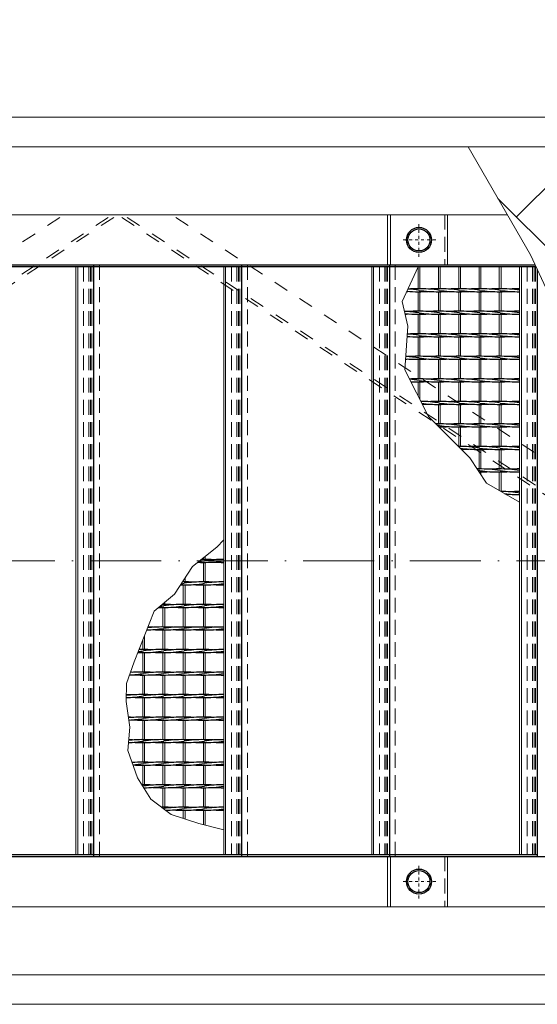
# Model space of a CAD drawing. Header units: millimetres. Extents: x -6178 to 46156, y -8419 to 8560.
# Tile 23 of 256: x -496 to 379, y -2755 to -1091. Entities that reach past the tile are written whole.
import ezdxf

# ---------------------------------------------------------------- set-up
doc = ezdxf.new("R2010")
doc.units = ezdxf.units.MM
for name, pattern in [('ACAD_ISO02W100', [15, 12, -3]), ('ACAD_ISO10W100', [18, 12, -3, 0, -3]), ('DASHDOT', [1, 0.5, -0.25, 0, -0.25]), ('HIDDEN', [0.375, 0.25, -0.125]), ('JIS_02_1.0', [2, 1, -1])]:
    doc.linetypes.add(name, pattern=pattern)
for name, color, linetype, lineweight in [('Aussteifung', 7, 'ACAD_ISO02W100', 15), ('Betonfundamente', 7, 'Continuous', 18), ('Geländer', 7, 'Continuous', 25), ('Pflaster-Gehweg', 7, 'Continuous', 15), ('Stufen&Podest', 7, 'Continuous', 9), ('Tragegurt', 7, 'Continuous', 20)]:
    doc.layers.add(name, color=color, linetype=linetype, lineweight=lineweight)
doc.layers.add('Beschriftung', color=7, linetype='Continuous')
doc.styles.add('LBB3.5M1000', font='isocp.shx', dxfattribs={"height": 3.5})

msp = doc.modelspace()

# ---------------------------------------------------------------- hatches: boundary and pattern name
at = {"layer": 'Pflaster-Gehweg'}
h = msp.add_hatch(dxfattribs=at)
h.set_pattern_fill('AR-HBONE', color=256, scale=1.25, style=0)
h.set_pattern_definition([(45, (-179620.36, 16356.67), (2e-14, 179.60512), [381, -127]), (135, (-179530.56, 16446.47), (2e-14, 179.60512), [381, -127])])
h.paths.add_polyline_path([(1388.6111, -1471.7442), (1326.17742, -1579.88251), (1256.83498, -1700.37847), (1178.93061, -1928.78937), (1040.52339, -1986.17134), (918.69256, -2053.27063), (849.48052, -2053.27063), (562.84992, -1949.71329), (496.7157, -1883.57907), (431.36977, -1745.11127), (397.76886, -1552.19291), (367.84898, -1488.19482), (262.31265, -1305.40053), (1393.65418, -1305.40053)], flags=0)

# ---------------------------------------------------------------- linework, layer by layer
at = {"linetype": 'ACAD_ISO10W100', "lineweight": 18, "ltscale": 10}
msp.add_line((7127.74035, -2005.40053), (-5297.4259, -2005.40053), dxfattribs=at)
at = {"layer": 'Aussteifung', "linetype": 'JIS_02_1.0', "lineweight": 18, "ltscale": 25}
for p, q in [((-2204.80694, -2590.40053), (-420.97274, -1420.40053)), ((-2122.75698, -2590.40053), (-338.92278, -1420.40053)), ((-2113.64031, -2590.40053), (-329.80612, -1420.40053)), ((1454.02644, -2590.40053), (-329.80775, -1420.40053)), ((1463.14311, -2590.40053), (-320.69109, -1420.40053)), ((1545.19306, -2590.40053), (-238.64113, -1420.40053))]:
    msp.add_line(p, q, dxfattribs=at)
at = {"layer": 'Aussteifung'}
for p, q in [((-420.97274, -1420.40053), (-238.64113, -1420.40053)), ((-244.11113, -1420.40053), (-415.50274, -1420.40053))]:
    msp.add_line(p, q, dxfattribs=at)
at = {"layer": 'Betonfundamente', "linetype": 'HIDDEN', "lineweight": 9, "ltscale": 100}
for p, q in [((-387.61948, -1508.40053), (-387.61948, -2502.40053)), ((-378.52696, -1508.40053), (-378.52696, -2502.40053)), ((-375.92888, -1508.40053), (-375.92888, -2502.40053)), ((-373.61948, -1508.40053), (-373.61948, -2502.40053)), ((-360.61948, -1505.40053), (-360.61948, -2505.40053)), ((-137.61948, -1508.40053), (-137.61948, -2502.40053)), ((-128.52696, -1508.40053), (-128.52696, -2502.40053)), ((-125.92888, -1508.40053), (-125.92888, -2502.40053)), ((-123.61948, -1508.40053), (-123.61948, -2502.40053)), ((-110.61948, -1505.40053), (-110.61948, -2505.40053)), ((112.38052, -1508.40053), (112.38052, -2502.40053)), ((121.47304, -1508.40053), (121.47304, -2502.40053)), ((124.07112, -1508.40053), (124.07112, -2502.40053)), ((126.38052, -1508.40053), (126.38052, -2502.40053)), ((139.38052, -1505.40053), (139.38052, -2505.40053)), ((362.38052, -1508.40053), (362.38052, -2502.40053)), ((371.47304, -1508.40053), (371.47304, -2502.40053)), ((374.07112, -1508.40053), (374.07112, -2502.40053)), ((376.38052, -1508.40053), (376.38052, -2502.40053))]:
    msp.add_line(p, q, dxfattribs=at)
at = {"layer": 'Geländer', "lineweight": 9}
for p, q in [((125.96909, -1420.40053), (125.96909, -1505.40053)), ((130.96665, -1420.40053), (130.96665, -1505.40053)), ((227.79439, -1420.40053), (227.79439, -1505.40053)), ((125.96909, -2505.40053), (125.96909, -2590.40053)), ((130.96665, -2505.40053), (130.96665, -2590.40053)), ((227.79439, -2505.40053), (227.79439, -2590.40053))]:
    msp.add_line(p, q, dxfattribs=at)
at = {"layer": 'Geländer', "linetype": 'HIDDEN', "lineweight": 9, "ltscale": 100}
for p, q in [((222.79682, -1420.40053), (222.79682, -1505.40053)), ((222.79682, -2505.40053), (222.79682, -2590.40053))]:
    msp.add_line(p, q, dxfattribs=at)
at = {"layer": 'Geländer', "linetype": 'DASHDOT', "lineweight": 9, "ltscale": 10}
for p, q in [((179.38052, -1491.55799), (179.38052, -1434.24307)), ((208.03798, -1462.90053), (150.72306, -1462.90053)), ((179.38052, -2576.55799), (179.38052, -2519.24307)), ((208.03798, -2547.90053), (150.72306, -2547.90053))]:
    msp.add_line(p, q, dxfattribs=at)
at = {"layer": 'Geländer'}
for centre, radius in [((179.38052, -1462.90053), 21.2), ((179.38052, -1462.90053), 18.6), ((179.38052, -2547.90053), 21.2), ((179.38052, -2547.90053), 18.6)]:
    msp.add_circle(centre, radius, dxfattribs=at)
at = {"layer": 'Pflaster-Gehweg'}
for p, q in [((2004.38052, -1255.40053), (-4546.19553, -1255.40053)), ((2004.38052, -1305.40053), (-4546.19553, -1305.40053)), ((2004.38052, -2705.40053), (-4546.19553, -2705.40053)), ((2004.38052, -2755.40053), (-4546.19553, -2755.40053))]:
    msp.add_line(p, q, dxfattribs=at)
at = {"layer": 'Pflaster-Gehweg', "lineweight": 9}
msp.add_lwpolyline([(1393.65418, -1305.40053), (1388.6111, -1471.7442), (1326.17742, -1579.88251), (1256.83498, -1700.37847), (1219.53989, -1809.72543), (1178.93061, -1928.78937), (1040.52339, -1986.17134), (918.69256, -2053.27063), (849.48052, -2053.27063), (677.51749, -1991.14176), (562.84992, -1949.71329), (496.7157, -1883.57907), (431.36977, -1745.11127), (397.76886, -1552.19291), (367.84898, -1488.19482), (262.31265, -1305.40053)], dxfattribs=at)
at = {"layer": 'Stufen&Podest', "lineweight": 30}
for p, q in [((375.89286, -1505.40053), (-4984.61948, -1505.40053)), ((-370.61948, -1508.40053), (-620.61948, -1508.40053)), ((-370.61948, -1505.40053), (-370.61948, -2505.40053)), ((-120.61948, -1508.40053), (-370.61948, -1508.40053)), ((-120.61948, -1505.40053), (-120.61948, -2505.40053)), ((129.38052, -1508.40053), (-120.61948, -1508.40053)), ((129.38052, -1505.40053), (129.38052, -2505.40053)), ((377.29539, -1508.40053), (129.38052, -1508.40053)), ((379.38052, -1512.86058), (379.38052, -2505.40053)), ((-2734.25391, -2505.40053), (6679.38052, -2505.40053)), ((-370.61948, -2502.40053), (-620.61948, -2502.40053)), ((-120.61948, -2502.40053), (-370.61948, -2502.40053)), ((129.38052, -2502.40053), (-120.61948, -2502.40053)), ((379.38052, -2502.40053), (129.38052, -2502.40053))]:
    msp.add_line(p, q, dxfattribs=at)
at = {"layer": 'Stufen&Podest', "lineweight": 20}
for p, q in [((-400.51948, -1508.40053), (-400.51948, -2502.40053)), ((-397.51948, -1508.40053), (-397.51948, -2502.40053)), ((-150.51948, -1508.40053), (-150.51948, -2502.40053)), ((-147.51948, -1508.40053), (-147.51948, -2502.40053)), ((99.48052, -1508.40053), (99.48052, -2502.40053)), ((102.48052, -1508.40053), (102.48052, -2502.40053)), ((212.28052, -1545.45417), (212.28052, -1508.40053)), ((215.28052, -1545.44245), (215.28052, -1508.40053)), ((246.58052, -1545.45417), (246.58052, -1508.40053)), ((249.58052, -1545.44245), (249.58052, -1508.40053)), ((280.88052, -1545.45417), (280.88052, -1508.40053)), ((283.88052, -1545.44245), (283.88052, -1508.40053)), ((315.18052, -1545.45417), (315.18052, -1508.40053)), ((318.18052, -1545.44245), (318.18052, -1508.40053)), ((349.48052, -1508.40053), (349.48052, -2502.40053)), ((352.48052, -1508.40053), (352.48052, -2502.40053)), ((212.28052, -1583.55417), (212.28052, -1550.45417)), ((215.28052, -1583.54245), (215.28052, -1550.46589)), ((246.58052, -1583.55417), (246.58052, -1550.45417)), ((249.58052, -1583.54245), (249.58052, -1550.46589)), ((280.88052, -1583.55417), (280.88052, -1550.45417)), ((283.88052, -1583.54245), (283.88052, -1550.46589)), ((315.18052, -1583.55417), (315.18052, -1550.45417)), ((318.18052, -1583.54245), (318.18052, -1550.46589)), ((212.28052, -1621.65417), (212.28052, -1588.55417)), ((215.28052, -1621.64245), (215.28052, -1588.56589)), ((246.58052, -1621.65417), (246.58052, -1588.55417)), ((249.58052, -1621.64245), (249.58052, -1588.56589)), ((280.88052, -1621.65417), (280.88052, -1588.55417)), ((283.88052, -1621.64245), (283.88052, -1588.56589)), ((315.18052, -1621.65417), (315.18052, -1588.55417)), ((318.18052, -1621.64245), (318.18052, -1588.56589)), ((212.28052, -1659.75417), (212.28052, -1626.65417)), ((215.28052, -1659.74245), (215.28052, -1626.66589)), ((246.58052, -1659.75417), (246.58052, -1626.65417)), ((249.58052, -1659.74245), (249.58052, -1626.66589)), ((280.88052, -1659.75417), (280.88052, -1626.65417)), ((283.88052, -1659.74245), (283.88052, -1626.66589)), ((315.18052, -1659.75417), (315.18052, -1626.65417)), ((318.18052, -1659.74245), (318.18052, -1626.66589)), ((212.28052, -1697.85417), (212.28052, -1664.75417)), ((215.28052, -1697.84245), (215.28052, -1664.76589)), ((246.58052, -1697.85417), (246.58052, -1664.75417)), ((249.58052, -1697.84245), (249.58052, -1664.76589)), ((280.88052, -1697.85417), (280.88052, -1664.75417)), ((283.88052, -1697.84245), (283.88052, -1664.76589)), ((315.18052, -1697.85417), (315.18052, -1664.75417)), ((318.18052, -1697.84245), (318.18052, -1664.76589)), ((212.28052, -1735.95417), (212.28052, -1702.85417)), ((215.28052, -1735.94245), (215.28052, -1702.86589)), ((246.58052, -1735.95417), (246.58052, -1702.85417)), ((249.58052, -1735.94245), (249.58052, -1702.86589)), ((280.88052, -1735.95417), (280.88052, -1702.85417)), ((283.88052, -1735.94245), (283.88052, -1702.86589)), ((315.18052, -1735.95417), (315.18052, -1702.85417)), ((318.18052, -1735.94245), (318.18052, -1702.86589)), ((212.28052, -1774.05417), (212.28052, -1740.95417)), ((215.28052, -1774.04245), (215.28052, -1740.96589)), ((246.58052, -1774.05417), (246.58052, -1740.95417)), ((249.58052, -1774.04245), (249.58052, -1740.96589)), ((280.88052, -1774.05417), (280.88052, -1740.95417)), ((283.88052, -1774.04245), (283.88052, -1740.96589)), ((315.18052, -1774.05417), (315.18052, -1740.95417)), ((318.18052, -1774.04245), (318.18052, -1740.96589)), ((215.28052, -1781.38445), (215.28052, -1779.06589)), ((246.58052, -1812.15417), (246.58052, -1779.05417)), ((249.58052, -1812.14245), (249.58052, -1779.06589)), ((280.88052, -1812.15417), (280.88052, -1779.05417)), ((283.88052, -1812.14245), (283.88052, -1779.06589)), ((315.18052, -1812.15417), (315.18052, -1779.05417)), ((318.18052, -1812.14245), (318.18052, -1779.06589)), ((280.88052, -1850.25417), (280.88052, -1817.15417)), ((283.88052, -1850.24245), (283.88052, -1817.16589)), ((315.18052, -1850.25417), (315.18052, -1817.15417)), ((318.18052, -1850.24245), (318.18052, -1817.16589)), ((283.88052, -1859.39842), (283.88052, -1855.26589)), ((315.18052, -1886.64315), (315.18052, -1855.25417)), ((318.18052, -1888.34245), (318.18052, -1855.26589)), ((-184.81948, -2000.27558), (-184.81948, -2003.14689)), ((-184.81948, -2008.14689), (-184.81948, -2041.24689)), ((-181.81948, -1997.91308), (-181.81948, -2003.13517)), ((-181.81948, -2008.15862), (-181.81948, -2041.23517)), ((-219.11948, -2038.93064), (-219.11948, -2041.24689)), ((-219.11948, -2046.24689), (-219.11948, -2079.34689)), ((-216.11948, -2034.34098), (-216.11948, -2041.23517)), ((-216.11948, -2046.25862), (-216.11948, -2079.33517)), ((-184.81948, -2046.24689), (-184.81948, -2079.34689)), ((-181.81948, -2046.25862), (-181.81948, -2079.33517)), ((-253.41948, -2077.99928), (-253.41948, -2079.34689)), ((-250.41948, -2075.49138), (-250.41948, -2079.33517)), ((-253.41948, -2084.34689), (-253.41948, -2117.44689)), ((-250.41948, -2084.35862), (-250.41948, -2117.43517)), ((-219.11948, -2084.34689), (-219.11948, -2117.44689)), ((-216.11948, -2084.35862), (-216.11948, -2117.43517)), ((-184.81948, -2084.34689), (-184.81948, -2117.44689)), ((-181.81948, -2084.35862), (-181.81948, -2117.43517)), ((-253.41948, -2122.44689), (-253.41948, -2155.54689)), ((-250.41948, -2122.45862), (-250.41948, -2155.53517)), ((-219.11948, -2122.44689), (-219.11948, -2155.54689)), ((-216.11948, -2122.45862), (-216.11948, -2155.53517)), ((-184.81948, -2122.44689), (-184.81948, -2155.54689)), ((-181.81948, -2122.45862), (-181.81948, -2155.53517)), ((-287.71948, -2139.27934), (-287.71948, -2155.54689)), ((-284.71948, -2131.67689), (-284.71948, -2155.53517)), ((-287.71948, -2160.54689), (-287.71948, -2193.64689)), ((-284.71948, -2160.55862), (-284.71948, -2193.63517)), ((-253.41948, -2160.54689), (-253.41948, -2193.64689)), ((-250.41948, -2160.55862), (-250.41948, -2193.63517)), ((-219.11948, -2160.54689), (-219.11948, -2193.64689)), ((-216.11948, -2160.55862), (-216.11948, -2193.63517)), ((-184.81948, -2160.54689), (-184.81948, -2193.64689)), ((-181.81948, -2160.55862), (-181.81948, -2193.63517)), ((-287.71948, -2198.64689), (-287.71948, -2231.74689)), ((-284.71948, -2198.65862), (-284.71948, -2231.73517)), ((-253.41948, -2198.64689), (-253.41948, -2231.74689)), ((-250.41948, -2198.65862), (-250.41948, -2231.73517)), ((-219.11948, -2198.64689), (-219.11948, -2231.74689)), ((-216.11948, -2198.65862), (-216.11948, -2231.73517)), ((-184.81948, -2198.64689), (-184.81948, -2231.74689)), ((-181.81948, -2198.65862), (-181.81948, -2231.73517)), ((-287.71948, -2236.74689), (-287.71948, -2269.84689)), ((-284.71948, -2236.75862), (-284.71948, -2269.83517)), ((-253.41948, -2236.74689), (-253.41948, -2269.84689)), ((-250.41948, -2236.75862), (-250.41948, -2269.83517)), ((-219.11948, -2236.74689), (-219.11948, -2269.84689)), ((-216.11948, -2236.75862), (-216.11948, -2269.83517)), ((-184.81948, -2236.74689), (-184.81948, -2269.84689)), ((-181.81948, -2236.75862), (-181.81948, -2269.83517)), ((-287.71948, -2274.84689), (-287.71948, -2307.94689)), ((-284.71948, -2274.85862), (-284.71948, -2307.93517)), ((-253.41948, -2274.84689), (-253.41948, -2307.94689)), ((-250.41948, -2274.85862), (-250.41948, -2307.93517)), ((-219.11948, -2274.84689), (-219.11948, -2307.94689)), ((-216.11948, -2274.85862), (-216.11948, -2307.93517)), ((-184.81948, -2274.84689), (-184.81948, -2307.94689)), ((-181.81948, -2274.85862), (-181.81948, -2307.93517)), ((-287.71948, -2312.94689), (-287.71948, -2346.04689)), ((-284.71948, -2312.95862), (-284.71948, -2346.03517)), ((-253.41948, -2312.94689), (-253.41948, -2346.04689)), ((-250.41948, -2312.95862), (-250.41948, -2346.03517)), ((-219.11948, -2312.94689), (-219.11948, -2346.04689)), ((-216.11948, -2312.95862), (-216.11948, -2346.03517)), ((-184.81948, -2312.94689), (-184.81948, -2346.04689)), ((-181.81948, -2312.95862), (-181.81948, -2346.03517)), ((-287.71948, -2351.04689), (-287.71948, -2384.14689)), ((-284.71948, -2351.05862), (-284.71948, -2384.13517)), ((-253.41948, -2351.04689), (-253.41948, -2384.14689)), ((-250.41948, -2351.05862), (-250.41948, -2384.13517)), ((-219.11948, -2351.04689), (-219.11948, -2384.14689)), ((-216.11948, -2351.05862), (-216.11948, -2384.13517)), ((-184.81948, -2351.04689), (-184.81948, -2384.14689)), ((-181.81948, -2351.05862), (-181.81948, -2384.13517)), ((-284.71948, -2389.15862), (-284.71948, -2390.89606)), ((-253.41948, -2389.14689), (-253.41948, -2422.24689)), ((-250.41948, -2389.15862), (-250.41948, -2422.23517)), ((-219.11948, -2389.14689), (-219.11948, -2422.24689)), ((-216.11948, -2389.15862), (-216.11948, -2422.23517)), ((-184.81948, -2389.14689), (-184.81948, -2422.24689)), ((-181.81948, -2389.15862), (-181.81948, -2422.23517)), ((-219.11948, -2427.24689), (-219.11948, -2441.15592)), ((-216.11948, -2427.25862), (-216.11948, -2442.15544)), ((-184.81948, -2427.24689), (-184.81948, -2451.88275)), ((-181.81948, -2427.25862), (-181.81948, -2452.62203))]:
    msp.add_line(p, q, dxfattribs=at)
at = {"layer": 'Stufen&Podest', "linetype": 'HIDDEN', "ltscale": 10}
for p, q in [((-370.61948, -1508.40053), (-387.61948, -1508.40053)), ((-120.61948, -1508.40053), (-137.61948, -1508.40053)), ((129.38052, -1508.40053), (112.38052, -1508.40053)), ((377.29539, -1508.40053), (362.38052, -1508.40053)), ((-370.61948, -2502.40053), (-387.61948, -2502.40053)), ((-120.61948, -2502.40053), (-137.61948, -2502.40053)), ((129.38052, -2502.40053), (112.38052, -2502.40053)), ((379.38052, -2502.40053), (362.38052, -2502.40053))]:
    msp.add_line(p, q, dxfattribs=at)
at = {"layer": 'Stufen&Podest'}
for p, q in [((177.98052, -1545.45417), (177.98052, -1508.40053)), ((180.98052, -1545.44245), (180.98052, -1508.40053)), ((177.98052, -1583.55417), (177.98052, -1550.45417)), ((180.98052, -1583.54245), (180.98052, -1550.46589)), ((177.98052, -1621.65417), (177.98052, -1588.55417)), ((180.98052, -1621.64245), (180.98052, -1588.56589)), ((177.98052, -1659.75417), (177.98052, -1626.65417)), ((180.98052, -1659.74245), (180.98052, -1626.66589)), ((177.98052, -1697.85417), (177.98052, -1664.75417)), ((180.98052, -1697.84245), (180.98052, -1664.76589)), ((177.98052, -1727.14265), (177.98052, -1702.85417)), ((180.98052, -1733.02664), (180.98052, -1702.86589))]:
    msp.add_line(p, q, dxfattribs=at)
for points in [[(177.98052, -1508.40053), (150.95962, -1566.89152), (160.59698, -1608.81604), (155.26987, -1682.5996), (195.60383, -1761.70776), (224.51544, -1790.61938), (265.21994, -1831.32388), (293.77517, -1874.28476), (349.48052, -1906.44626)], [(-150.51948, -2460.33517), (-192.9006, -2449.89135), (-239.67983, -2434.30575), (-273.92892, -2408.42241), (-296.20467, -2372.24148), (-313.00922, -2326.43058), (-309.32277, -2287.03474), (-315.73266, -2243.19463), (-314.89746, -2213.13663), (-302.36731, -2176.39911), (-268.51872, -2090.62177), (-234.09953, -2061.84841), (-203.43519, -2014.93545), (-162.1318, -1982.40902), (-150.51948, -1970.03517)]]:
    msp.add_lwpolyline(points, dxfattribs=at)
at = {"layer": 'Stufen&Podest', "lineweight": 30}
for centre, start, end in [((145.98152, -1750.43243), 80.58856189, 85.90306163), ((175.67952, -1750.44416), 89.35684841, 94.13137105), ((180.28152, -1750.43243), 80.58856189, 90.78910539), ((209.97952, -1345.48763), 261.44980056, 270.78910541), ((209.97952, -1750.44416), 89.35684841, 94.13137104), ((214.58152, -1750.43243), 80.58856189, 90.78910539), ((244.27952, -1345.48763), 261.44980056, 270.78910542), ((244.27952, -1750.44416), 89.35684841, 94.13137106), ((248.88152, -1750.43243), 80.58856189, 90.7891053), ((278.57952, -1345.48763), 261.44980056, 270.78910551), ((278.57952, -1750.44416), 89.35684841, 94.13137101), ((283.18152, -1750.43243), 80.58856189, 90.78910545), ((312.87952, -1345.48763), 261.44980056, 270.78910557), ((312.87952, -1750.44416), 89.50279767, 94.13137103), ((317.48152, -1750.43243), 81.01943692, 90.78910552), ((347.17952, -1345.48763), 261.44980056, 270.64315187), ((347.17952, -1750.44416), 89.35684841, 94.13137111), ((145.98152, -1345.47591), 273.56568512, 274.13137123), ((175.67952, -1345.48763), 265.29387842, 270.78910563), ((180.28152, -1345.47591), 269.50279832, 274.13137123), ((214.58152, -1345.47591), 269.50279816, 274.13137128), ((248.88152, -1345.47591), 269.50279813, 274.13137125), ((283.18152, -1345.47591), 269.50279798, 274.13137113), ((317.48152, -1345.47591), 269.50279803, 274.13137112), ((145.98152, -1788.53243), 80.58856189, 87.5257985), ((175.67952, -1383.58763), 264.41269611, 270.78910563), ((145.98152, -1383.57591), 272.76975955, 274.13137123), ((175.67952, -1788.54416), 89.35684841, 94.13137105), ((180.28152, -1788.53243), 80.58856189, 90.78910539), ((180.28152, -1383.57591), 269.50279832, 274.13137123), ((209.97952, -1383.58763), 261.44980056, 270.78910541), ((209.97952, -1788.54416), 89.35684841, 94.13137104), ((214.58152, -1788.53243), 80.58856189, 90.78910539), ((214.58152, -1383.57591), 269.50279816, 274.13137128), ((244.27952, -1383.58763), 261.44980056, 270.78910542), ((244.27952, -1788.54416), 89.35684841, 94.13137106), ((248.88152, -1788.53243), 80.58856189, 90.7891053), ((248.88152, -1383.57591), 269.50279813, 274.13137125), ((278.57952, -1383.58763), 261.44980056, 270.78910551), ((278.57952, -1788.54416), 89.35684841, 94.13137101), ((283.18152, -1788.53243), 80.58856189, 90.78910545), ((283.18152, -1383.57591), 269.50279798, 274.13137113), ((312.87952, -1383.58763), 261.44980056, 270.78910557), ((312.87952, -1788.54416), 89.50279767, 94.13137103), ((317.48152, -1788.53243), 81.01943692, 90.78910552), ((317.48152, -1383.57591), 269.50279803, 274.13137112), ((347.17952, -1383.58763), 261.44980056, 270.64315187), ((347.17952, -1788.54416), 89.35684841, 94.13137111), ((145.98152, -1421.67591), 273.73628142, 274.13137123), ((175.67952, -1421.68763), 265.43220832, 270.78910563), ((145.98152, -1826.63243), 80.58856189, 86.18009904), ((175.67952, -1826.64416), 89.35684841, 94.13137105), ((180.28152, -1826.63243), 80.58856189, 90.78910539), ((180.28152, -1421.67591), 269.50279832, 274.13137123), ((209.97952, -1421.68763), 261.44980056, 270.78910541), ((209.97952, -1826.64416), 89.35684841, 94.13137104), ((214.58152, -1826.63243), 80.58856189, 90.78910539), ((214.58152, -1421.67591), 269.50279816, 274.13137128), ((244.27952, -1421.68763), 261.44980056, 270.78910542), ((244.27952, -1826.64416), 89.35684841, 94.13137106), ((248.88152, -1826.63243), 80.58856189, 90.7891053), ((248.88152, -1421.67591), 269.50279813, 274.13137125), ((278.57952, -1421.68763), 261.44980056, 270.78910551), ((278.57952, -1826.64416), 89.35684841, 94.13137101), ((283.18152, -1826.63243), 80.58856189, 90.78910545), ((283.18152, -1421.67591), 269.50279798, 274.13137113), ((312.87952, -1421.68763), 261.44980056, 270.78910557), ((312.87952, -1826.64416), 89.50279767, 94.13137103), ((317.48152, -1826.63243), 81.01943692, 90.78910552), ((317.48152, -1421.67591), 269.50279803, 274.13137112), ((347.17952, -1421.68763), 261.44980056, 270.64315187), ((347.17952, -1826.64416), 89.35684841, 94.13137111), ((145.98152, -1459.77591), 272.96283685, 274.13137123), ((175.67952, -1459.78763), 264.66526512, 270.78910563), ((145.98152, -1864.73243), 80.58856189, 86.94701948), ((175.67952, -1864.74416), 89.35684841, 94.13137105), ((180.28152, -1864.73243), 80.58856189, 90.78910539), ((180.28152, -1459.77591), 269.50279832, 274.13137123), ((209.97952, -1459.78763), 261.44980056, 270.78910541), ((209.97952, -1864.74416), 89.35684841, 94.13137104), ((214.58152, -1864.73243), 80.58856189, 90.78910539), ((214.58152, -1459.77591), 269.50279816, 274.13137128), ((244.27952, -1459.78763), 261.44980056, 270.78910542), ((244.27952, -1864.74416), 89.35684841, 94.13137106), ((248.88152, -1864.73243), 80.58856189, 90.7891053), ((248.88152, -1459.77591), 269.50279813, 274.13137125), ((278.57952, -1459.78763), 261.44980056, 270.78910551), ((278.57952, -1864.74416), 89.35684841, 94.13137101), ((283.18152, -1864.73243), 80.58856189, 90.78910545), ((283.18152, -1459.77591), 269.50279798, 274.13137113), ((312.87952, -1459.78763), 261.44980056, 270.78910557), ((312.87952, -1864.74416), 89.50279767, 94.13137103), ((317.48152, -1864.73243), 81.01943692, 90.78910552), ((317.48152, -1459.77591), 269.50279803, 274.13137112), ((347.17952, -1459.78763), 261.44980056, 270.64315187), ((347.17952, -1864.74416), 89.35684841, 94.13137111), ((175.67952, -1902.84416), 89.35684841, 93.47915009), ((180.28152, -1902.83243), 80.58856189, 90.78910539), ((209.97952, -1902.84416), 89.35684841, 94.13137104), ((214.58152, -1902.83243), 80.58856189, 90.78910539), ((244.27952, -1902.84416), 89.35684841, 94.13137106), ((248.88152, -1902.83243), 80.58856189, 90.7891053), ((278.57952, -1902.84416), 89.35684841, 94.13137101), ((283.18152, -1902.83243), 80.58856189, 90.78910545), ((312.87952, -1902.84416), 89.50279767, 94.13137103), ((317.48152, -1902.83243), 81.01943692, 90.78910552), ((347.17952, -1902.84416), 89.35684841, 94.13137111), ((145.98152, -1902.83243), 80.58856189, 85.12003438), ((175.67952, -1497.88763), 267.14800357, 270.78910563), ((180.28152, -1497.87591), 269.50279832, 274.13137123), ((209.97952, -1497.88763), 261.44980056, 270.78910541), ((214.58152, -1497.87591), 269.50279816, 274.13137128), ((244.27952, -1497.88763), 261.44980056, 270.78910542), ((248.88152, -1497.87591), 269.50279813, 274.13137125), ((278.57952, -1497.88763), 261.44980056, 270.78910551), ((283.18152, -1497.87591), 269.50279798, 274.13137113), ((312.87952, -1497.88763), 261.44980056, 270.78910557), ((317.48152, -1497.87591), 269.50279803, 274.13137112), ((347.17952, -1497.88763), 261.44980056, 270.64315187), ((180.28152, -1940.93243), 80.58856189, 89.38759317), ((209.97952, -1535.98763), 262.77697446, 270.78910541), ((180.28152, -1535.97591), 271.31931656, 274.13137123), ((209.97952, -1940.94416), 89.35684841, 94.13137104), ((214.58152, -1940.93243), 80.58856189, 90.78910539), ((214.58152, -1535.97591), 269.50279816, 274.13137128), ((244.27952, -1535.98763), 261.44980056, 270.78910542), ((244.27952, -1940.94416), 89.35684841, 94.13137106), ((248.88152, -1940.93243), 80.58856189, 90.7891053), ((248.88152, -1535.97591), 269.50279813, 274.13137125), ((278.57952, -1535.98763), 261.44980056, 270.78910551), ((278.57952, -1940.94416), 89.35684841, 94.13137101), ((283.18152, -1940.93243), 80.58856189, 90.78910545), ((283.18152, -1535.97591), 269.50279798, 274.13137113), ((312.87952, -1535.98763), 261.44980056, 270.78910557), ((312.87952, -1940.94416), 89.50279767, 94.13137103), ((317.48152, -1940.93243), 81.01943692, 90.78910552), ((317.48152, -1535.97591), 269.50279803, 274.13137112), ((347.17952, -1535.98763), 261.44980056, 270.64315187), ((347.17952, -1940.94416), 89.35684841, 94.13137111), ((209.97952, -1979.04416), 89.35684841, 90.56475055), ((180.28152, -1979.03243), 80.58856189, 81.630106), ((214.58152, -1979.03243), 80.58856189, 90.78910539), ((214.58152, -1574.07591), 269.54585569, 274.13137128), ((244.27952, -1574.08763), 261.44980056, 270.78910542), ((244.27952, -1979.04416), 89.35684841, 94.13137106), ((248.88152, -1979.03243), 80.58856189, 90.7891053), ((248.88152, -1574.07591), 269.50279813, 274.13137125), ((278.57952, -1574.08763), 261.44980056, 270.78910551), ((278.57952, -1979.04416), 89.35684841, 94.13137101), ((283.18152, -1979.03243), 80.58856189, 90.78910545), ((283.18152, -1574.07591), 269.50279798, 274.13137113), ((312.87952, -1574.08763), 261.44980056, 270.78910557), ((312.87952, -1979.04416), 89.50279767, 94.13137103), ((317.48152, -1979.03243), 81.01943692, 90.78910552), ((317.48152, -1574.07591), 269.50279803, 274.13137112), ((347.17952, -1574.08763), 261.44980056, 270.64315187), ((347.17952, -1979.04416), 89.35684841, 94.13137111), ((244.27952, -2017.14416), 89.35684841, 89.50325127), ((248.88152, -2017.13243), 80.58856189, 90.7891053), ((278.57952, -2017.14416), 89.35684841, 94.13137101), ((283.18152, -2017.13243), 80.58856189, 90.78910545), ((312.87952, -2017.14416), 89.50279767, 94.13137103), ((317.48152, -2017.13243), 81.01943692, 90.78910552), ((347.17952, -2017.14416), 89.35684841, 94.13137111), ((278.57952, -1612.18763), 261.68014725, 270.78910551), ((248.88152, -1612.17591), 270.60657459, 274.13137125), ((283.18152, -1612.17591), 269.50279798, 274.13137113), ((312.87952, -1612.18763), 261.44980056, 270.78910557), ((317.48152, -1612.17591), 269.50279803, 274.13137112), ((347.17952, -1612.18763), 261.44980056, 270.64315187), ((278.57952, -2055.24416), 89.35684841, 90.21712098), ((248.88152, -2055.23243), 80.58856189, 81.46565686), ((283.18152, -2055.23243), 80.58856189, 90.78910545), ((278.57952, -1650.28763), 270.71337329, 270.78910551), ((283.18152, -1650.27591), 269.50279798, 274.13137113), ((312.87952, -1650.28763), 261.44980056, 270.78910557), ((312.87952, -2055.24416), 89.50279767, 94.13137103), ((317.48152, -2055.23243), 81.01943692, 90.78910552), ((317.48152, -1650.27591), 269.50279803, 274.13137112), ((347.17952, -1650.28763), 261.44980056, 270.64315187), ((347.17952, -2055.24416), 89.35684841, 94.13137111), ((317.48152, -2093.33243), 81.01943692, 89.82057092), ((347.17952, -1688.38763), 263.70621778, 270.64315187), ((317.48152, -1688.37591), 272.51708034, 274.13137112), ((347.17952, -2093.34416), 89.35684841, 94.13137111), ((-187.12048, -1803.15691), 267.89749664, 270.49720247), ((-216.81848, -1803.16863), 276.64993554, 279.41143824), ((-187.12048, -2208.11343), 89.21089456, 90.36872816), ((-182.51848, -1803.16863), 269.21089461, 278.98056321), ((-182.51848, -2208.12516), 85.86862901, 90.4972021), ((-152.82048, -2208.11343), 89.35684827, 98.55019958), ((-152.82048, -1803.15691), 265.86862902, 270.64315173), ((-221.42048, -1841.25691), 269.30897957, 270.64315173), ((-251.11848, -1841.26863), 277.99473863, 279.41143824), ((-221.42048, -2246.21343), 89.21089462, 89.77581645), ((-216.81848, -1841.26863), 269.21089468, 279.41143824), ((-216.81848, -2246.22516), 85.868629, 90.49720216), ((-187.12048, -2246.21343), 89.21089456, 98.55019958), ((-187.12048, -1841.25691), 265.8686291, 270.49720247), ((-182.51848, -1841.26863), 269.21089461, 278.98056321), ((-182.51848, -2246.22516), 85.86862901, 90.4972021), ((-152.82048, -2246.21343), 89.35684827, 98.55019958), ((-152.82048, -1841.25691), 265.86862902, 270.64315173), ((-255.72048, -2284.31343), 89.21089472, 89.79961267), ((-251.11848, -2284.32516), 85.86862888, 90.49720201), ((-221.42048, -2284.31343), 89.21089462, 98.55019958), ((-216.81848, -2284.32516), 85.868629, 90.49720216), ((-187.12048, -2284.31343), 89.21089456, 98.55019958), ((-182.51848, -2284.32516), 85.86862901, 90.4972021), ((-152.82048, -2284.31343), 89.35684827, 98.55019958), ((-255.72048, -1879.35691), 268.54245392, 270.64315173), ((-285.41848, -1879.36863), 277.41028476, 279.41143824), ((-251.11848, -1879.36863), 269.21089483, 279.41143824), ((-221.42048, -1879.35691), 265.86862913, 270.64315173), ((-216.81848, -1879.36863), 269.21089468, 279.41143824), ((-187.12048, -1879.35691), 265.8686291, 270.49720247), ((-182.51848, -1879.36863), 269.21089461, 278.98056321), ((-152.82048, -1879.35691), 265.86862902, 270.64315173), ((-285.41848, -1917.46863), 271.21716359, 279.41143824), ((-255.72048, -2322.41343), 89.21089472, 96.70293376), ((-285.41848, -2322.42516), 85.86862885, 88.24404785), ((-255.72048, -1917.45691), 265.86862907, 270.64315173), ((-251.11848, -1917.46863), 269.21089483, 279.41143824), ((-251.11848, -2322.42516), 85.86862888, 90.49720201), ((-221.42048, -2322.41343), 89.21089462, 98.55019958), ((-221.42048, -1917.45691), 265.86862913, 270.64315173), ((-216.81848, -1917.46863), 269.21089468, 279.41143824), ((-216.81848, -2322.42516), 85.868629, 90.49720216), ((-187.12048, -2322.41343), 89.21089456, 98.55019958), ((-187.12048, -1917.45691), 265.8686291, 270.49720247), ((-182.51848, -1917.46863), 269.21089461, 278.98056321), ((-182.51848, -2322.42516), 85.86862901, 90.4972021), ((-152.82048, -2322.41343), 89.35684827, 98.55019958), ((-152.82048, -1917.45691), 265.86862902, 270.64315173), ((-290.02048, -1955.55691), 268.30692691, 270.64315173), ((-319.71848, -1955.56863), 276.77010348, 279.41143824), ((-290.02048, -2360.51343), 89.21089473, 91.1530297), ((-285.41848, -1955.56863), 269.21089474, 279.41143824), ((-285.41848, -2360.52516), 85.86862885, 90.49720197), ((-255.72048, -2360.51343), 89.21089472, 98.55019958), ((-255.72048, -1955.55691), 265.86862907, 270.64315173), ((-251.11848, -1955.56863), 269.21089483, 279.41143824), ((-251.11848, -2360.52516), 85.86862888, 90.49720201), ((-221.42048, -2360.51343), 89.21089462, 98.55019958), ((-221.42048, -1955.55691), 265.86862913, 270.64315173), ((-216.81848, -1955.56863), 269.21089468, 279.41143824), ((-216.81848, -2360.52516), 85.868629, 90.49720216), ((-187.12048, -2360.51343), 89.21089456, 98.55019958), ((-187.12048, -1955.55691), 265.8686291, 270.49720247), ((-182.51848, -1955.56863), 269.21089461, 278.98056321), ((-182.51848, -2360.52516), 85.86862901, 90.4972021), ((-152.82048, -2360.51343), 89.35684827, 98.55019958), ((-152.82048, -1955.55691), 265.86862902, 270.64315173), ((-319.71848, -1993.66863), 272.75116258, 279.41143824), ((-290.02048, -2398.61343), 89.21089473, 95.17973697), ((-319.71848, -2398.62516), 85.86862891, 86.82172998), ((-285.41848, -1993.66863), 269.21089474, 279.41143824), ((-285.41848, -2398.62516), 85.86862885, 90.49720197), ((-255.72048, -2398.61343), 89.21089472, 98.55019958), ((-251.11848, -1993.66863), 269.21089483, 279.41143824), ((-251.11848, -2398.62516), 85.86862888, 90.49720201), ((-221.42048, -2398.61343), 89.21089462, 98.55019958), ((-216.81848, -1993.66863), 269.21089468, 279.41143824), ((-216.81848, -2398.62516), 85.868629, 90.49720216), ((-187.12048, -2398.61343), 89.21089456, 98.55019958), ((-182.51848, -1993.66863), 269.21089461, 278.98056321), ((-182.51848, -2398.62516), 85.86862901, 90.4972021), ((-152.82048, -2398.61343), 89.35684827, 98.55019958), ((-290.02048, -1993.65691), 265.86862909, 270.64315173), ((-255.72048, -1993.65691), 265.86862907, 270.64315173), ((-221.42048, -1993.65691), 265.86862913, 270.64315173), ((-187.12048, -1993.65691), 265.8686291, 270.49720247), ((-152.82048, -1993.65691), 265.86862902, 270.64315173), ((-319.71848, -2031.76863), 271.16443512, 279.41143824), ((-290.02048, -2436.71343), 89.21089473, 97.12822784), ((-319.71848, -2436.72516), 85.86862891, 88.79720329), ((-290.02048, -2031.75691), 265.86862909, 270.64315173), ((-285.41848, -2031.76863), 269.21089474, 279.41143824), ((-285.41848, -2436.72516), 85.86862885, 90.49720197), ((-255.72048, -2436.71343), 89.21089472, 98.55019958), ((-255.72048, -2031.75691), 265.86862907, 270.64315173), ((-251.11848, -2031.76863), 269.21089483, 279.41143824), ((-251.11848, -2436.72516), 85.86862888, 90.49720201), ((-221.42048, -2436.71343), 89.21089462, 98.55019958), ((-221.42048, -2031.75691), 265.86862913, 270.64315173), ((-216.81848, -2031.76863), 269.21089468, 279.41143824), ((-216.81848, -2436.72516), 85.868629, 90.49720216), ((-187.12048, -2436.71343), 89.21089456, 98.55019958), ((-187.12048, -2031.75691), 265.8686291, 270.49720247), ((-182.51848, -2031.76863), 269.21089461, 278.98056321), ((-182.51848, -2436.72516), 85.86862901, 90.4972021), ((-152.82048, -2436.71343), 89.35684827, 98.55019958), ((-152.82048, -2031.75691), 265.86862902, 270.64315173), ((-319.71848, -2474.82516), 85.86862891, 87.79051905), ((-290.02048, -2474.81343), 89.21089473, 96.06292277), ((-319.71848, -2069.86863), 272.40143863, 279.41143824), ((-290.02048, -2069.85691), 265.86862909, 270.64315173), ((-285.41848, -2069.86863), 269.21089474, 279.41143824), ((-285.41848, -2474.82516), 85.86862885, 90.49720197), ((-255.72048, -2474.81343), 89.21089472, 98.55019958), ((-255.72048, -2069.85691), 265.86862907, 270.64315173), ((-251.11848, -2069.86863), 269.21089483, 279.41143824), ((-251.11848, -2474.82516), 85.86862888, 90.49720201), ((-221.42048, -2474.81343), 89.21089462, 98.55019958), ((-221.42048, -2069.85691), 265.86862913, 270.64315173), ((-216.81848, -2069.86863), 269.21089468, 279.41143824), ((-216.81848, -2474.82516), 85.868629, 90.49720216), ((-187.12048, -2474.81343), 89.21089456, 98.55019958), ((-187.12048, -2069.85691), 265.8686291, 270.49720247), ((-182.51848, -2069.86863), 269.21089461, 278.98056321), ((-182.51848, -2474.82516), 85.86862901, 90.4972021), ((-152.82048, -2474.81343), 89.35684827, 98.55019958), ((-152.82048, -2069.85691), 265.86862902, 270.64315173), ((-319.71848, -2107.96863), 272.2322155, 279.41143824), ((-290.02048, -2512.91343), 89.21089473, 95.98140913), ((-319.71848, -2512.92516), 85.86862891, 87.64483516), ((-290.02048, -2107.95691), 265.86862909, 270.64315173), ((-285.41848, -2107.96863), 269.21089474, 279.41143824), ((-285.41848, -2512.92516), 85.86862885, 90.49720197), ((-255.72048, -2512.91343), 89.21089472, 98.55019958), ((-255.72048, -2107.95691), 265.86862907, 270.64315173), ((-251.11848, -2107.96863), 269.21089483, 279.41143824), ((-251.11848, -2512.92516), 85.86862888, 90.49720201), ((-221.42048, -2512.91343), 89.21089462, 98.55019958), ((-221.42048, -2107.95691), 265.86862913, 270.64315173), ((-216.81848, -2107.96863), 269.21089468, 279.41143824), ((-216.81848, -2512.92516), 85.868629, 90.49720216), ((-187.12048, -2512.91343), 89.21089456, 98.55019958), ((-187.12048, -2107.95691), 265.8686291, 270.49720247), ((-182.51848, -2107.96863), 269.21089461, 278.98056321), ((-182.51848, -2512.92516), 85.86862901, 90.4972021), ((-152.82048, -2512.91343), 89.35684827, 98.55019958), ((-152.82048, -2107.95691), 265.86862902, 270.64315173), ((-319.71848, -2551.02516), 85.86862891, 86.06210552), ((-290.02048, -2551.01343), 89.21089473, 94.36010709), ((-285.41848, -2551.02516), 85.86862885, 90.49720197), ((-255.72048, -2551.01343), 89.21089472, 98.55019958), ((-251.11848, -2551.02516), 85.86862888, 90.49720201), ((-221.42048, -2551.01343), 89.21089462, 98.55019958), ((-216.81848, -2551.02516), 85.868629, 90.49720216), ((-187.12048, -2551.01343), 89.21089456, 98.55019958), ((-182.51848, -2551.02516), 85.86862901, 90.4972021), ((-152.82048, -2551.01343), 89.35684827, 98.55019958), ((-319.71848, -2146.06863), 274.34424276, 279.41143824), ((-290.02048, -2146.05691), 266.045384, 270.64315173), ((-285.41848, -2146.06863), 269.21089474, 279.41143824), ((-255.72048, -2146.05691), 265.86862907, 270.64315173), ((-251.11848, -2146.06863), 269.21089483, 279.41143824), ((-221.42048, -2146.05691), 265.86862913, 270.64315173), ((-216.81848, -2146.06863), 269.21089468, 279.41143824), ((-187.12048, -2146.05691), 265.8686291, 270.49720247), ((-182.51848, -2146.06863), 269.21089461, 278.98056321), ((-152.82048, -2146.05691), 265.86862902, 270.64315173), ((-290.02048, -2589.11343), 89.21089473, 89.68347227), ((-319.71848, -2184.16863), 279.07952575, 279.41143824), ((-285.41848, -2589.12516), 85.86862885, 90.49720197), ((-255.72048, -2589.11343), 89.21089472, 98.55019958), ((-285.41848, -2184.16863), 269.89653528, 279.41143824), ((-255.72048, -2184.15691), 265.86862907, 270.64315173), ((-251.11848, -2184.16863), 269.21089483, 279.41143824), ((-251.11848, -2589.12516), 85.86862888, 90.49720201), ((-221.42048, -2589.11343), 89.21089462, 98.55019958), ((-221.42048, -2184.15691), 265.86862913, 270.64315173), ((-216.81848, -2184.16863), 269.21089468, 279.41143824), ((-216.81848, -2589.12516), 85.868629, 90.49720216), ((-187.12048, -2589.11343), 89.21089456, 98.55019958), ((-187.12048, -2184.15691), 265.8686291, 270.49720247), ((-182.51848, -2184.16863), 269.21089461, 278.98056321), ((-182.51848, -2589.12516), 85.86862901, 90.4972021), ((-152.82048, -2589.11343), 89.35684827, 98.55019958), ((-152.82048, -2184.15691), 265.86862902, 270.64315173), ((-255.72048, -2627.21343), 89.21089472, 89.98555893), ((-251.11848, -2627.22516), 85.86862888, 90.49720201), ((-285.41848, -2222.26863), 279.23541323, 279.41143824), ((-221.42048, -2627.21343), 89.21089462, 98.55019958), ((-251.11848, -2222.26863), 270.58728755, 279.41143824), ((-221.42048, -2222.25691), 265.86862913, 270.64315173), ((-216.81848, -2222.26863), 269.21089468, 279.41143824), ((-216.81848, -2627.22516), 85.868629, 90.49720216), ((-187.12048, -2627.21343), 89.21089456, 98.55019958), ((-187.12048, -2222.25691), 265.8686291, 270.49720247), ((-182.51848, -2222.26863), 269.21089461, 278.98056321), ((-182.51848, -2627.22516), 85.86862901, 90.4972021), ((-152.82048, -2627.21343), 89.35684827, 98.55019958), ((-152.82048, -2222.25691), 265.86862902, 270.64315173)]:
    msp.add_arc(centre, 204.99118, start, end, dxfattribs=at)
at = {"layer": 'Tragegurt'}
for p, q in [((328.70793, -1420.40053), (-4984.61948, -1420.40053)), ((375.89286, -1505.40053), (-4984.61948, -1505.40053)), ((6999.78679, -2505.40053), (-2734.25391, -2505.40053)), ((6891.88052, -2590.40053), (-2713.06845, -2590.40053))]:
    msp.add_line(p, q, dxfattribs=at)

# ---------------------------------------------------------------- texts
at = {"layer": 'Beschriftung', "insert": (-3283.55913, -240.89052), "char_height": 200, "width": 1845.4785758, "attachment_point": 1, "style": 'LBB3.5M1000'}
msp.add_mtext('\\pi244.57;{\\fArial|b0|i0|c0|p34;TOP VIEW\\P\\pi15.509;\\fArial|b0|i1|c0|p34;DRAUFSICHT\\P\\pi106.2;\\fArial|b0|i0|c0|p34;\\H0.5x;SCALE / MASSSTAB 1:20}', dxfattribs=at)

doc.saveas('drawing.dxf')
